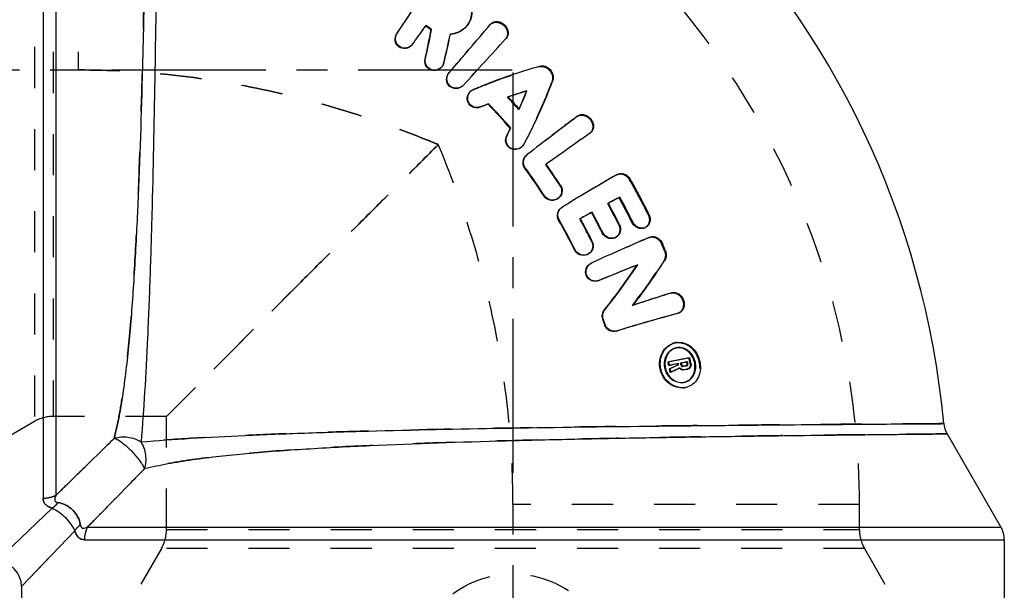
# Model space of a CAD drawing. Header units: millimetres. Extents: x 368 to 627, y 368 to 627.
# Tile 3 of 4: x 471 to 627, y 466 to 557. Entities that reach past the tile are written whole.
import ezdxf

# ---------------------------------------------------------------- set-up
doc = ezdxf.new("R2010")
doc.units = ezdxf.units.MM
doc.header["$LTSCALE"] = 65.185185
doc.linetypes.add('CENTER', pattern=[0.6, 0.375, -0.075, 0.075, -0.075])
doc.linetypes.add('HIDDEN', pattern=[0.2, 0.1, -0.1])
for name, color, linetype in [('ACHSEN_S', 7, 'CONTINUOUS'), ('KOERPER', 7, 'CONTINUOUS'), ('KONST.EL_MIT_GEO', 7, 'CONTINUOUS'), ('KURVEN', 7, 'CONTINUOUS')]:
    doc.layers.add(name, color=color, linetype=linetype)

msp = doc.modelspace()

# ---------------------------------------------------------------- linework, layer by layer
at = {"layer": 'ACHSEN_S', "color": 2, "linetype": 'CENTER'}
for p, q in [((367.85, 548.85), (548.89, 548.85)), ((548.85, 548.46), (548.85, 367.85))]:
    msp.add_line(p, q, dxfattribs=at)
at = {"layer": 'KOERPER', "color": 8, "linetype": 'HIDDEN'}
for p, q in [((479.85, 603.85), (479.85, 548.85)), ((493.85, 493.85), (475.88, 493.85)), ((493.85, 475.88), (493.85, 493.85)), ((603.85, 479.85), (548.85, 479.85)), ((603.85, 475.88), (603.85, 479.85))]:
    msp.add_line(p, q, dxfattribs=at)
at = {"layer": 'KOERPER', "color": 7, "linetype": 'Continuous'}
for p, q in [((617.77, 491.08), (626.31, 476.28)), ((626.85, 474.28), (626.85, 404.35)), ((470.85, 466.85), (470.85, 404.35))]:
    msp.add_line(p, q, dxfattribs=at)
msp.add_arc((479.85, 479.85), 138, 5.3499, 84.6501, dxfattribs=at)
at = {"layer": 'KOERPER', "color": 8, "linetype": 'HIDDEN'}
msp.add_arc((479.85, 479.85), 124, 0, 90, dxfattribs=at)
for points, knots in [([(537.01, 537.01), (532.5, 538.88), (523.29, 542.25), (509.08, 546.01), (494.55, 548.33), (484.75, 548.85), (479.85, 548.85)], [0, 0, 0, 0, 0.249697, 0.499762, 0.749882, 1, 1, 1, 1]), ([(479.85, 548.85), (484.75, 548.85), (494.55, 548.33), (509.08, 546.01), (523.29, 542.25), (532.49, 538.88), (537.01, 537.01)], [0, 0, 0, 0, 0.250118, 0.500238, 0.750303, 1, 1, 1, 1]), ([(548.85, 479.85), (548.85, 484.75), (548.33, 494.55), (546.01, 509.08), (542.25, 523.29), (538.88, 532.5), (537.01, 537.01)], [0, 0, 0, 0, 0.250118, 0.500238, 0.750303, 1, 1, 1, 1])]:
    msp.add_open_spline(points, degree=3, knots=knots, dxfattribs=at)
at = {"layer": 'KONST.EL_MIT_GEO', "color": 7, "linetype": 'Continuous'}
for p, q in [((474.28, 626.85), (474.28, 480.83)), ((476.28, 626.31), (476.28, 481.3)), ((535.04, 555.91), (534.81, 555.58)), ((535.85, 555.2), (535.91, 555.28)), ((530.41, 554.58), (530.46, 554.65)), ((538.93, 554.54), (538.91, 554.44)), ((547.77, 553.87), (547.67, 553.77)), ((534.91, 550.59), (534.96, 550.66)), ((550.98, 545.45), (551.07, 545.53)), ((543.64, 542.93), (543.7, 542.99)), ((544.9, 543.41), (544.97, 543.48)), ((548.43, 539.57), (548.5, 539.63)), ((547.84, 538.35), (547.91, 538.41)), ((561.1, 538.83), (561.01, 538.76)), ((561.1, 538.83), (561.12, 538.84)), ((561.12, 538.84), (561.1, 538.83)), ((550.74, 533.25), (550.8, 533.3)), ((553.81, 528.81), (553.88, 528.85)), ((561.32, 526.23), (561.41, 526.28)), ((556.11, 525.02), (556.18, 525.07)), ((567.73, 524.68), (567.85, 524.74)), ((563.02, 522.99), (563.11, 523.04)), ((558.65, 520.24), (558.73, 520.27)), ((561.35, 518.22), (561.37, 518.23)), ((568.55, 517.87), (568.66, 517.92)), ((562.48, 515.41), (562.56, 515.45)), ((563.37, 510.77), (563.45, 510.8)), ((575.08, 510.23), (575, 510.21)), ((575.13, 510.25), (575.08, 510.23)), ((575.12, 510.24), (575.13, 510.25)), ((563.1, 509.33), (563.18, 509.36)), ((563.41, 508.38), (563.49, 508.41)), ((565.3, 507.4), (565.39, 507.43)), ((574.51, 505.53), (574.46, 505.51)), ((574.51, 505.53), (574.62, 505.55)), ((574.82, 504.74), (574.73, 504.72)), ((573.48, 502.48), (573.6, 502.5)), ((573.6, 501.94), (573.71, 501.97)), ((574.99, 502.21), (575.11, 502.24)), ((575.02, 502.04), (574.99, 502.21)), ((575.02, 502.04), (575.15, 502.07)), ((575.15, 502.07), (575.11, 502.24)), ((575.63, 502.11), (575.65, 502.05)), ((576.4, 501.9), (576.45, 501.91)), ((576.44, 502.48), (576.57, 502.51)), ((576.5, 502.2), (576.63, 502.23)), ((573.71, 501.43), (573.82, 501.45)), ((573.75, 501.24), (573.71, 501.43)), ((573.82, 500.88), (573.94, 500.9)), ((575.36, 501.55), (575.05, 501.41)), ((575.93, 501.24), (576.05, 501.27)), ((576.28, 501.31), (576.05, 501.27)), ((576.45, 501.34), (576.28, 501.31)), ((576.57, 501.36), (576.45, 501.34)), ((576.57, 501.36), (576.6, 501.36)), ((576.6, 501.36), (576.57, 501.36)), ((575.99, 499.26), (576.08, 499.28)), ((576.26, 498.45), (576.14, 498.43)), ((576.21, 498.44), (576.26, 498.45)), ((475.71, 479.28), (466.85, 470.85)), ((479.28, 475.71), (470.85, 466.85)), ((481.3, 476.28), (626.31, 476.28)), ((480.83, 474.28), (626.85, 474.28))]:
    msp.add_line(p, q, dxfattribs=at)
at = {"layer": 'KONST.EL_MIT_GEO', "color": 8, "linetype": 'HIDDEN'}
for p, q in [((472.88, 604.65), (472.88, 493.05)), ((475.88, 603.85), (475.88, 493.85)), ((534.98, 555.82), (535.04, 555.91)), ((541.49, 555.81), (541.57, 555.91)), ((545.16, 555.99), (545.25, 556.09)), ((538.86, 554.45), (538.93, 554.54)), ((547.67, 553.77), (547.77, 553.87)), ((532.88, 552.88), (532.93, 552.96)), ((537.53, 549.31), (537.59, 549.38)), ((537.83, 549.9), (537.89, 549.97)), ((552.97, 549.37), (553.07, 549.46)), ((538.68, 548.36), (538.74, 548.43)), ((555.06, 547.1), (555.16, 547.19)), ((540.93, 546.38), (540.99, 546.45)), ((540.99, 546.45), (540.93, 546.38)), ((542.54, 545.72), (542.6, 545.78)), ((542.09, 545.43), (542.03, 545.36)), ((547.99, 544.51), (548.07, 544.58)), ((548.1, 544.55), (547.99, 544.51)), ((549.78, 542.55), (549.83, 542.66)), ((549.78, 542.55), (549.86, 542.63)), ((559, 541.44), (559.1, 541.52)), ((560.99, 538.75), (561.1, 538.83)), ((550.13, 536.54), (550.2, 536.6)), ((550.52, 537.01), (550.6, 537.07)), ((551.05, 535.35), (551.12, 535.41)), ((554.06, 533.82), (554.14, 533.88)), ((554.14, 533.88), (554.06, 533.82)), ((565.28, 532.19), (565.39, 532.26)), ((567.36, 531.43), (567.48, 531.5)), ((556.34, 530.46), (556.42, 530.51)), ((555.89, 528.37), (555.97, 528.42)), ((565.69, 528.6), (565.8, 528.67)), ((556.66, 527.09), (556.74, 527.13)), ((563.89, 527.63), (564, 527.69)), ((564, 527.69), (563.89, 527.63)), ((564.3, 527.85), (564, 527.69)), ((559.47, 525.21), (559.56, 525.26)), ((559.56, 525.26), (559.47, 525.21)), ((559.88, 525.44), (559.56, 525.26)), ((570.3, 525.9), (570.43, 525.96)), ((565.65, 524.28), (565.76, 524.34)), ((569.79, 523.79), (569.91, 523.85)), ((565.07, 522.22), (565.17, 522.27)), ((570.46, 522.25), (570.58, 522.3)), ((561.36, 521.59), (561.44, 521.63)), ((572.45, 521.23), (572.58, 521.29)), ((560.68, 519.56), (560.76, 519.6)), ((572.9, 520.18), (573.03, 520.23)), ((561.35, 518.22), (561.27, 518.18)), ((561.27, 518.18), (561.29, 518.19)), ((572.82, 518.6), (572.95, 518.65)), ((515.19, 515.19), (493.85, 493.85)), ((493.85, 493.85), (515.19, 515.19)), ((573.92, 513.43), (574.05, 513.47)), ((567.81, 511.46), (567.91, 511.49)), ((574.95, 510.19), (575.12, 510.24)), ((575, 510.21), (574.95, 510.19)), ((574.39, 505.49), (574.5, 505.52)), ((574.46, 505.51), (574.39, 505.49)), ((574.51, 505.53), (574.62, 505.55)), ((574.61, 504.69), (574.82, 504.74)), ((575.46, 502.3), (575.59, 502.33)), ((575.57, 502.32), (575.46, 502.3)), ((575.52, 502.02), (575.65, 502.05)), ((575.81, 501.79), (575.94, 501.82)), ((576.33, 501.88), (576.45, 501.91)), ((576.79, 503.12), (576.92, 503.15)), ((576.97, 502.28), (577.1, 502.31)), ((575.24, 501.53), (575.36, 501.55)), ((576.33, 501.31), (575.93, 501.24)), ((576.44, 501.33), (576.33, 501.31)), ((576.44, 501.33), (576.57, 501.36)), ((576.47, 501.34), (576.44, 501.33)), ((575.86, 499.24), (576.08, 499.28)), ((575.86, 499.24), (575.96, 499.25)), ((576.01, 498.41), (576.21, 498.44)), ((576.13, 498.43), (576.01, 498.41)), ((472.88, 493.05), (461.24, 486.33)), ((479.85, 493.85), (475.88, 493.85)), ((493.85, 475.88), (493.85, 479.85)), ((603.85, 475.88), (603.85, 479.85)), ((470.85, 466.85), (479.28, 475.71)), ((493.85, 475.88), (603.85, 475.88)), ((493.05, 472.88), (486.33, 461.24)), ((604.65, 472.88), (493.05, 472.88)), ((604.65, 472.88), (611.37, 461.24))]:
    msp.add_line(p, q, dxfattribs=at)
at = {"layer": 'KONST.EL_MIT_GEO', "color": 7, "linetype": 'Continuous'}
for centre, radius, start, end in [((-110.29, 981.81), 770.08, 326.30362, 327.04857), ((-115.34, 985.31), 776.22, 326.3025, 327.03639), ((-262.33, 1123.63), 978.83, 324.33692, 324.52598), ((451.79, 569.91), 85.33, 346.9096, 350.0687), ((451.29, 570.22), 85.93, 346.8417, 349.9907), ((483.29, 483.24), 89.11, 53.8599, 54.5461), ((483.31, 483.25), 89.2, 53.8615, 54.5477), ((-924.99, 1798.42), 1924.83, 319.50063, 319.7985), ((-935.17, 1807.26), 1938.32, 319.50012, 319.7972), ((546.11, 555.37), 1.12, 133.4809, 139.9662), ((454.91, 571.34), 85.68, 345.5631, 348.6248), ((-1919.49, 2798.62), 3335.61, 317.531, 317.70129), ((539.86, 547.49), 1.54, 306.1656, 317.3597), ((576.66, 459.58), 89.68, 106.5828, 108.5947), ((463.94, 579.94), 93.67, 336.5244, 338.4501), ((543.23, 544.35), 1.57, 134.5416, 136.5045), ((483.54, 483.55), 88.82, 43.22, 43.4104), ((576.82, 458.42), 90.78, 108.2966, 108.4417), ((483.53, 483.53), 88.84, 41.8875, 43.22), ((576.4, 459.72), 89.42, 106.5143, 108.3007), ((464.55, 579.46), 92.88, 336.8042, 338.5233), ((578.14, 454.74), 94.7, 110.5463, 111.3638), ((578.44, 454.49), 95.07, 110.6158, 111.4336), ((483.53, 483.53), 85.74, 40.8087, 44.2953), ((483.55, 483.55), 85.81, 40.8079, 44.2952), ((483.52, 483.52), 88.85, 41.6972, 41.8875), ((463.15, 580.05), 94.4, 336.6688, 336.8084), ((1281.51, -410.01), 1194.7, 127.20588, 127.68796), ((459.21, 581.84), 98.73, 333.8615, 334.6463), ((458.99, 582.18), 99.11, 333.7925, 334.5772), ((1080.31, -199.99), 903.01, 125.10547, 125.64001), ((483.17, 483.25), 84.05, 32.8157, 36.4985), ((483.18, 483.27), 84.12, 32.8133, 36.4977), ((483.14, 483.24), 87.2, 32.8245, 35.5007), ((884.2, -15.17), 633.5, 120.21479, 121.12458), ((482.15, 482.53), 98.38, 26.194, 29.8494), ((811.57, 71.36), 519.16, 118.2541, 118.4807), ((809.48, 74.9), 515.05, 118.2501, 118.4267), ((482.21, 482.62), 95.3, 26.1903, 28.8475), ((482.23, 482.63), 95.42, 26.1877, 28.8452), ((482.32, 482.72), 93.24, 26.513, 28.8393), ((837.04, 24.66), 572.36, 118.7875, 118.9996), ((482.4, 482.81), 88.06, 26.1599, 28.8198), ((482.39, 482.78), 90.1, 26.5045, 28.8314), ((482.4, 482.79), 90.19, 26.5015, 28.8287), ((482.44, 482.82), 84.9, 26.148, 29.8075), ((482.47, 482.85), 84.94, 26.1441, 29.806), ((741.68, 123.41), 434.04, 113.2161, 114.5456), ((481.33, 482.15), 99.29, 22.5546, 23.2155), ((715.17, 148.02), 397.86, 111.6245, 112.5674), ((716.33, 145.49), 400.64, 111.6294, 112.5699), ((492.49, 567.82), 90.99, 321.1686, 326.7061), ((492.46, 568.12), 91.25, 321.0837, 326.6246), ((498.51, 565.69), 88.06, 322.0182, 327.7137), ((672.86, 196.24), 332.27, 107.3012, 108.4126), ((656.17, 210.87), 310.14, 105.1817, 107.0378), ((656.99, 208.56), 312.6, 105.2055, 107.0399), ((480.67, 482.09), 86.82, 17.6281, 18.2843), ((480.67, 482.1), 86.9, 17.624, 18.2813), ((575.21, 502.98), 2.64, 105.3621, 113.1968), ((575.18, 503.15), 2.46, 97.9361, 102.9804), ((575.31, 502.62), 2.17, 113.4648, 118.7416), ((575.27, 502.73), 2.05, 107.944, 113.4669), ((575.23, 502.83), 1.95, 104.8599, 107.9226), ((479.02, 481.56), 96.75, 12.1622, 12.4871), ((625.46, 245.04), 262.64, 100.651, 101.39), ((479.01, 481.56), 96.87, 12.1588, 12.4837), ((623.83, 244.38), 262.41, 100.727, 101.0363), ((624.32, 242.68), 264.18, 100.7347, 101.0432), ((434.73, 802.05), 331.19, 294.81, 295.0614), ((434.63, 803.05), 332.17, 294.7742, 295.026), ((622.55, 252.02), 254.67, 100.402, 100.6272), ((478.86, 481.48), 98.95, 12.0366, 12.1643), ((478.8, 481.42), 99.89, 12.0054, 12.1697), ((478.8, 481.43), 100.02, 12.0023, 12.1666), ((478.81, 481.42), 100.49, 12.0032, 12.4925), ((478.81, 481.51), 96.96, 11.5188, 11.7403), ((478.83, 481.52), 97.06, 11.5154, 11.8477), ((434.63, 807.64), 336.89, 294.425, 294.6327), ((575.91, 502.07), 0.863, 221.027, 223.4304), ((575.67, 501.36), 2.12, 267.7513, 273.1567), ((575.68, 501.19), 1.95, 273.1568, 278.9675), ((575.69, 501.22), 1.98, 281.413, 289.1611), ((575.56, 501.23), 2.01, 289.5235, 294.8492), ((575.76, 500.99), 2.59, 273.0299, 278.3508), ((575.77, 500.99), 2.59, 280.9009, 287.9647), ((621.23, 493.08), 4, 185.346, 210), ((622.85, 474.28), 4, 0, 30), ((466.85, 466.85), 4, 0, 90)]:
    msp.add_arc(centre, radius, start, end, dxfattribs=at)
at = {"layer": 'KONST.EL_MIT_GEO', "color": 8, "linetype": 'HIDDEN'}
for centre, radius, start, end in [((-253.68, 1117.3), 968.11, 324.33765, 324.55153), ((454.89, 571.13), 85.62, 345.6407, 348.761), ((538.41, 558.8), 4.37, 275.9539, 276.6693), ((538.41, 558.76), 4.34, 276.6698, 277.0377), ((-1896.74, 2777.66), 3304.67, 317.53267, 317.70455), ((531.67, 553.75), 1.49, 318.5944, 324.3431), ((536.3, 550.34), 1.6, 318.3024, 320.2854), ((539.82, 547.39), 1.5, 311.7936, 317.5392), ((483.51, 483.51), 88.75, 41.6977, 43.4106), ((1276.35, -403.5), 1186.38, 127.20377, 127.68713), ((1075.44, -193.38), 894.8, 125.09481, 125.63306), ((549.13, 537.78), 1.59, 304.9445, 308.8551), ((483.13, 483.23), 87.12, 32.8267, 35.5024), ((881.82, -11.45), 629.09, 120.21083, 121.12304), ((482.21, 482.56), 98.18, 26.1956, 29.8527), ((555.11, 529.6), 1.46, 299.3863, 302.5404), ((482.31, 482.71), 93.13, 26.5157, 28.8417), ((482.39, 482.79), 87.98, 26.163, 28.8226), ((834.72, 28.61), 567.78, 118.7848, 118.9502), ((740.33, 126.11), 431.02, 113.2104, 114.5434), ((564.47, 523.41), 1.33, 292.669, 296.4307), ((481.32, 482.14), 99.16, 22.5572, 23.2181), ((560.04, 520.87), 1.45, 292.7528, 296.1644), ((498.52, 565.4), 87.81, 322.1013, 327.7936), ((672.03, 198.33), 330.01, 107.2942, 108.4082), ((575.13, 502.72), 2.03, 102.8874, 104.7738), ((575.14, 502.7), 2.05, 102.2314, 102.8895), ((575.13, 502.75), 2, 91.511, 102.267), ((624.97, 246.72), 260.89, 100.6425, 101.3832), ((478.85, 481.47), 98.83, 12.0033, 12.1675), ((622.03, 253.95), 252.68, 100.3935, 100.5943), ((620.28, 255.07), 250.7, 100.0964, 100.2158), ((478.82, 481.41), 100.35, 12.0062, 12.4956), ((435.08, 805.86), 335.06, 294.4605, 294.7276), ((575.94, 502.09), 0.896, 219.2855, 221.0298), ((575.56, 501.23), 2.01, 281.2988, 282.916), ((575.57, 501.19), 1.97, 282.9138, 289.4891), ((475.88, 487.85), 6, 90, 120), ((487.85, 475.88), 6, 330, 360), ((609.85, 475.88), 6, 180, 210)]:
    msp.add_arc(centre, radius, start, end, dxfattribs=at)
for points, knots in [([(485.56, 490.37), (485.87, 491.59), (486.4, 494.12), (487.26, 499.51), (488.05, 506.84), (488.74, 516.24), (489.27, 526.34), (489.68, 536.92), (490.11, 551.3), (490.41, 565.51), (490.63, 579.21), (490.76, 588.5), (490.87, 596.79), (490.94, 603.88), (491, 609.59), (491.04, 613.42), (491.06, 615.68), (491.07, 616.76), (491.08, 617.41), (491.08, 617.7), (491.08, 617.77)], [0, 0, 0, 0, 0.029498, 0.060655, 0.128283, 0.202566, 0.282299, 0.365869, 0.451426, 0.62049, 0.69992, 0.773312, 0.838839, 0.894863, 0.939975, 0.973038, 0.984778, 0.993217, 0.998302, 1, 1, 1, 1]), ([(540.25, 561.65), (540.72, 561.3), (541.54, 560.47), (542.26, 558.89), (542.3, 557.21), (541.81, 556.21), (541.49, 555.81)], [0, 0, 0, 0, 0.26547, 0.519328, 0.765079, 1, 1, 1, 1]), ([(545.16, 555.99), (545.28, 556.12), (545.59, 556.35), (546.18, 556.47), (546.81, 556.33), (547.39, 555.97), (547.81, 555.45), (548.02, 554.84), (547.98, 554.24), (547.79, 553.9), (547.67, 553.77)], [0, 0, 0, 0, 0.109352, 0.229462, 0.363102, 0.500976, 0.640144, 0.771595, 0.891316, 1, 1, 1, 1]), ([(537.83, 549.9), (537.79, 549.74), (537.7, 549.53), (537.56, 549.36), (537.53, 549.31)], [0, 0, 0, 0, 0.746041, 1, 1, 1, 1]), ([(542.54, 545.72), (543.39, 546.07), (546.81, 547.45), (550.32, 548.62), (552.97, 549.37)], [0, 0, 0, 0, 0.252, 1, 1, 1, 1]), ([(552.97, 549.37), (553.25, 549.44), (553.9, 549.41), (554.7, 548.86), (555.18, 548.01), (555.16, 547.36), (555.06, 547.1)], [0, 0, 0, 0, 0.235188, 0.500602, 0.765255, 1, 1, 1, 1]), ([(555.06, 547.1), (554.73, 546.24), (553.37, 542.82), (551.81, 539.47), (550.52, 537.01)], [0, 0, 0, 0, 0.247508, 1, 1, 1, 1]), ([(559, 541.44), (559.14, 541.55), (559.49, 541.7), (560.1, 541.69), (560.69, 541.42), (561.18, 540.96), (561.48, 540.36), (561.56, 539.72), (561.4, 539.15), (561.15, 538.86), (561.01, 538.76)], [0, 0, 0, 0, 0.109535, 0.230313, 0.364589, 0.502694, 0.641442, 0.772284, 0.891335, 1, 1, 1, 1]), ([(537.01, 537.01), (535.12, 535.13), (531.38, 531.38), (525.84, 525.84), (520.45, 520.45), (516.92, 516.92), (515.19, 515.19)], [0, 0, 0, 0, 0.25963, 0.514329, 0.761984, 1, 1, 1, 1]), ([(515.19, 515.19), (516.92, 516.92), (520.45, 520.45), (525.84, 525.84), (531.38, 531.38), (535.12, 535.13), (537.01, 537.01)], [0, 0, 0, 0, 0.238015, 0.48567, 0.74037, 1, 1, 1, 1]), ([(565.28, 532.19), (565.43, 532.28), (565.81, 532.4), (566.42, 532.31), (566.97, 531.96), (567.25, 531.62), (567.36, 531.43)], [0, 0, 0, 0, 0.221791, 0.465517, 0.730577, 1, 1, 1, 1]), ([(556.34, 530.46), (556.54, 530.14), (556.72, 529.3), (556.22, 528.59), (555.89, 528.37)], [0, 0, 0, 0, 0.487788, 1, 1, 1, 1]), ([(570.3, 525.9), (570.4, 525.71), (570.52, 525.31), (570.51, 524.68), (570.26, 524.13), (569.96, 523.88), (569.79, 523.79)], [0, 0, 0, 0, 0.265979, 0.51865, 0.76614, 1, 1, 1, 1]), ([(565.65, 524.28), (565.74, 524.11), (565.85, 523.72), (565.82, 523.11), (565.55, 522.56), (565.24, 522.31), (565.07, 522.22)], [0, 0, 0, 0, 0.253007, 0.502714, 0.755413, 1, 1, 1, 1]), ([(570.46, 522.25), (570.63, 522.32), (571.02, 522.38), (571.61, 522.22), (572.12, 521.81), (572.36, 521.44), (572.45, 521.23)], [0, 0, 0, 0, 0.222949, 0.46549, 0.727139, 1, 1, 1, 1]), ([(561.36, 521.59), (561.52, 521.25), (561.61, 520.39), (561.03, 519.74), (560.68, 519.56)], [0, 0, 0, 0, 0.488376, 1, 1, 1, 1]), ([(572.9, 520.18), (573.01, 519.92), (573.11, 519.36), (572.96, 518.82), (572.82, 518.6)], [0, 0, 0, 0, 0.522604, 1, 1, 1, 1]), ([(573.92, 513.43), (574.09, 513.48), (574.48, 513.5), (575.05, 513.29), (575.53, 512.84), (575.85, 512.24), (575.95, 511.57), (575.83, 510.94), (575.5, 510.45), (575.17, 510.26), (575, 510.21)], [0, 0, 0, 0, 0.109282, 0.231129, 0.36692, 0.506004, 0.64433, 0.774129, 0.89182, 1, 1, 1, 1]), ([(574.5, 505.52), (574.87, 505.61), (575.72, 505.6), (576.92, 505.05), (577.88, 503.99), (578.44, 502.62), (578.53, 501.16), (578.13, 499.82), (577.27, 498.84), (576.51, 498.5), (576.13, 498.43)], [0, 0, 0, 0, 0.108667, 0.230555, 0.364365, 0.504133, 0.642454, 0.772268, 0.890926, 1, 1, 1, 1]), ([(574.61, 504.69), (574.33, 504.61), (573.77, 504.31), (573.14, 503.56), (572.83, 502.57), (572.88, 501.48), (573.3, 500.47), (574.02, 499.68), (574.92, 499.24), (575.57, 499.19), (575.86, 499.24)], [0, 0, 0, 0, 0.111642, 0.230936, 0.359349, 0.494206, 0.630623, 0.764064, 0.887146, 1, 1, 1, 1]), ([(575.52, 502.02), (575.54, 501.95), (575.61, 501.82), (575.75, 501.78), (575.81, 501.79)], [0, 0, 0, 0, 0.529355, 1, 1, 1, 1]), ([(576.97, 502.28), (577.02, 502.08), (576.98, 501.74), (576.73, 501.44), (576.56, 501.35), (576.47, 501.34)], [0, 0, 0, 0, 0.530766, 0.775695, 1, 1, 1, 1]), ([(617.25, 492.71), (616.1, 492.7), (613.55, 492.69), (609.08, 492.65), (600.58, 492.6), (587.01, 492.49), (568.18, 492.3), (547.35, 492.01), (529.65, 491.65), (515.98, 491.24), (506.59, 490.87), (497.94, 490.42), (492.44, 490.04), (489.81, 489.81)], [0, 0, 0, 0, 0.026996, 0.060095, 0.105248, 0.226852, 0.379601, 0.548363, 0.716896, 0.796263, 0.870246, 0.937945, 1, 1, 1, 1]), ([(617.77, 491.08), (617.7, 491.08), (617.41, 491.08), (616.76, 491.07), (615.68, 491.06), (613.42, 491.04), (609.59, 491), (603.88, 490.94), (596.79, 490.87), (588.5, 490.76), (579.21, 490.63), (565.51, 490.41), (551.3, 490.11), (536.92, 489.68), (526.34, 489.27), (516.24, 488.74), (506.84, 488.05), (499.51, 487.26), (494.12, 486.4), (491.59, 485.87), (490.37, 485.56)], [0, 0, 0, 0, 0.001698, 0.006783, 0.015222, 0.026962, 0.060025, 0.105137, 0.161161, 0.226688, 0.30008, 0.37951, 0.548574, 0.634131, 0.717701, 0.797434, 0.871717, 0.939345, 0.970502, 1, 1, 1, 1]), ([(476.28, 481.3), (477.04, 482.04), (480.13, 485.07), (483.23, 488.09), (485.56, 490.37)], [0, 0, 0, 0, 0.245882, 1, 1, 1, 1]), ([(481.3, 476.28), (482.04, 477.04), (485.07, 480.13), (488.09, 483.23), (490.37, 485.56)], [0, 0, 0, 0, 0.245882, 1, 1, 1, 1]), ([(476.28, 481.3), (476.13, 481.22), (475.49, 480.95), (474.8, 480.83), (474.28, 480.83)], [0, 0, 0, 0, 0.24741, 1, 1, 1, 1]), ([(475.71, 479.28), (475.48, 479.35), (475.07, 479.52), (474.58, 479.9), (474.32, 480.36), (474.28, 480.68), (474.28, 480.83)], [0, 0, 0, 0, 0.32248, 0.58257, 0.798741, 1, 1, 1, 1]), ([(476.61, 480.18), (476.54, 480.08), (476.28, 479.75), (475.97, 479.45), (475.71, 479.28)], [0, 0, 0, 0, 0.27389, 1, 1, 1, 1]), ([(480.18, 476.61), (480.05, 477.49), (479.19, 479.19), (477.49, 480.05), (476.61, 480.18)], [0, 0, 0, 0, 0.500004, 1, 1, 1, 1]), ([(480.18, 476.61), (480.08, 476.54), (479.75, 476.28), (479.45, 475.97), (479.28, 475.71)], [0, 0, 0, 0, 0.273888, 1, 1, 1, 1]), ([(480.83, 474.28), (480.68, 474.28), (480.36, 474.32), (479.9, 474.58), (479.52, 475.07), (479.35, 475.48), (479.28, 475.71)], [0, 0, 0, 0, 0.201237, 0.417423, 0.677498, 1, 1, 1, 1])]:
    msp.add_open_spline(points, degree=3, knots=knots, dxfattribs=at)
at = {"layer": 'KONST.EL_MIT_GEO', "color": 7, "linetype": 'Continuous'}
for points, knots in [([(491.08, 617.77), (491.08, 617.75), (491.08, 617.68), (491.08, 617.52), (491.07, 617.24), (491.07, 616.87), (491.07, 616.38), (491.06, 615.52), (491.05, 614.19), (491.03, 612.28), (491.01, 609.98), (490.98, 607.29), (490.93, 602.99), (490.87, 596.79), (490.76, 588.5), (490.63, 579.21), (490.47, 569.15), (490.26, 558.58), (489.92, 544.2), (489.46, 529.97), (488.74, 516.24), (488.05, 506.84), (487.26, 499.51), (486.4, 494.12), (485.87, 491.59), (485.56, 490.37)], [0, 0, 0, 0, 0.000425, 0.001698, 0.003819, 0.006783, 0.010586, 0.015222, 0.026962, 0.041927, 0.060025, 0.081139, 0.105137, 0.161161, 0.226688, 0.30008, 0.37951, 0.46302, 0.548575, 0.7177, 0.797434, 0.871716, 0.939345, 0.970501, 1, 1, 1, 1]), ([(492.71, 617.25), (492.71, 617.18), (492.7, 616.89), (492.7, 616.24), (492.69, 615.17), (492.69, 613.67), (492.67, 611.76), (492.65, 608.44), (492.61, 603.37), (492.56, 596.28), (492.49, 588), (492.4, 578.72), (492.26, 565.06), (492.01, 547.35), (491.65, 529.65), (491.24, 515.98), (490.87, 506.59), (490.42, 497.94), (490.04, 492.44), (489.81, 489.81)], [0, 0, 0, 0, 0.001701, 0.006792, 0.015242, 0.026995, 0.041978, 0.060095, 0.105247, 0.161306, 0.226851, 0.300229, 0.379601, 0.548363, 0.716896, 0.796263, 0.870246, 0.937945, 1, 1, 1, 1]), ([(540.33, 561.76), (540.8, 561.42), (541.62, 560.59), (542.35, 559.02), (542.39, 557.32), (541.9, 556.32), (541.56, 555.91)], [0, 0, 0, 0, 0.262041, 0.517057, 0.7617, 1, 1, 1, 1]), ([(545.34, 556.18), (545.47, 556.31), (545.82, 556.51), (546.42, 556.56), (547.01, 556.39), (547.53, 556.03), (547.91, 555.53), (548.11, 554.95), (548.08, 554.36), (547.89, 554.01), (547.77, 553.87)], [0, 0, 0, 0, 0.118386, 0.241391, 0.369978, 0.501593, 0.632845, 0.760391, 0.882218, 1, 1, 1, 1]), ([(541.56, 555.91), (541.25, 555.52), (540.44, 554.88), (539.44, 554.59), (538.93, 554.54)], [0, 0, 0, 0, 0.492189, 1, 1, 1, 1]), ([(541.49, 555.81), (541.18, 555.43), (540.39, 554.81), (539.44, 554.52), (538.95, 554.46)], [0, 0, 0, 0, 0.494673, 1, 1, 1, 1]), ([(532.79, 552.76), (532.54, 552.49), (531.82, 552.09), (530.62, 552.41), (530.01, 553.48), (530.2, 554.27), (530.41, 554.58)], [0, 0, 0, 0, 0.248114, 0.502165, 0.75327, 1, 1, 1, 1]), ([(532.93, 552.96), (532.71, 552.65), (532, 552.18), (530.74, 552.41), (530.06, 553.51), (530.25, 554.34), (530.46, 554.65)], [0, 0, 0, 0, 0.246627, 0.499964, 0.753329, 1, 1, 1, 1]), ([(537.49, 549.27), (537.27, 549.02), (536.64, 548.67), (535.59, 548.82), (534.89, 549.59), (534.84, 550.28), (534.91, 550.59)], [0, 0, 0, 0, 0.25721, 0.511003, 0.757014, 1, 1, 1, 1]), ([(537.59, 549.38), (537.38, 549.13), (536.78, 548.76), (535.72, 548.85), (534.95, 549.62), (534.89, 550.34), (534.96, 550.66)], [0, 0, 0, 0, 0.245085, 0.49646, 0.750602, 1, 1, 1, 1]), ([(542.6, 545.78), (543.47, 546.15), (546.9, 547.53), (550.42, 548.71), (553.07, 549.46)], [0, 0, 0, 0, 0.254765, 1, 1, 1, 1]), ([(553.07, 549.46), (553.36, 549.55), (554.01, 549.5), (554.8, 548.95), (555.28, 548.12), (555.27, 547.47), (555.16, 547.19)], [0, 0, 0, 0, 0.242808, 0.500129, 0.757358, 1, 1, 1, 1]), ([(540.82, 546.28), (540.55, 546.03), (539.79, 545.73), (538.64, 546.18), (538.16, 547.32), (538.45, 548.08), (538.68, 548.36)], [0, 0, 0, 0, 0.24785, 0.501401, 0.752689, 1, 1, 1, 1]), ([(540.77, 546.25), (540.48, 546.04), (539.73, 545.8), (538.64, 546.31), (538.23, 547.43), (538.51, 548.16), (538.74, 548.43)], [0, 0, 0, 0, 0.247639, 0.501464, 0.75401, 1, 1, 1, 1]), ([(555.16, 547.19), (554.84, 546.34), (553.47, 542.9), (551.89, 539.55), (550.6, 537.07)], [0, 0, 0, 0, 0.245056, 1, 1, 1, 1]), ([(543.64, 542.93), (543.33, 542.81), (542.62, 542.76), (541.89, 543.3), (541.62, 543.93), (541.58, 544.45), (541.71, 544.95), (541.91, 545.24), (542.03, 545.36)], [0, 0, 0, 0, 0.2455, 0.493352, 0.617934, 0.746437, 0.874381, 1, 1, 1, 1]), ([(543.7, 542.99), (543.39, 542.87), (542.66, 542.83), (541.79, 543.49), (541.56, 544.54), (541.86, 545.19), (542.09, 545.43)], [0, 0, 0, 0, 0.249246, 0.503378, 0.754878, 1, 1, 1, 1]), ([(559.1, 541.52), (559.26, 541.64), (559.63, 541.8), (560.24, 541.77), (560.81, 541.5), (561.28, 541.05), (561.58, 540.48), (561.68, 539.86), (561.53, 539.26), (561.27, 538.95), (561.12, 538.84)], [0, 0, 0, 0, 0.118041, 0.240357, 0.368459, 0.500058, 0.631686, 0.759769, 0.881992, 1, 1, 1, 1]), ([(550.04, 536.47), (549.77, 536.28), (549.08, 536.08), (548.1, 536.48), (547.6, 537.39), (547.7, 538.07), (547.84, 538.35)], [0, 0, 0, 0, 0.256694, 0.509739, 0.756054, 1, 1, 1, 1]), ([(550.2, 536.6), (549.95, 536.39), (549.28, 536.14), (548.24, 536.45), (547.66, 537.39), (547.76, 538.11), (547.91, 538.41)], [0, 0, 0, 0, 0.245124, 0.496623, 0.750765, 1, 1, 1, 1]), ([(550.74, 533.25), (550.51, 533.55), (550.3, 534.38), (550.74, 535.12), (551.05, 535.35)], [0, 0, 0, 0, 0.490839, 1, 1, 1, 1]), ([(550.8, 533.3), (550.57, 533.61), (550.38, 534.46), (550.82, 535.18), (551.12, 535.41)], [0, 0, 0, 0, 0.506732, 1, 1, 1, 1]), ([(565.39, 532.26), (565.56, 532.36), (565.95, 532.47), (566.57, 532.37), (567.1, 532.02), (567.38, 531.69), (567.48, 531.5)], [0, 0, 0, 0, 0.236025, 0.480854, 0.737035, 1, 1, 1, 1]), ([(556.42, 530.51), (556.64, 530.18), (556.8, 529.33), (556.29, 528.63), (555.97, 528.42)], [0, 0, 0, 0, 0.507762, 1, 1, 1, 1]), ([(555.82, 528.33), (555.49, 528.14), (554.67, 528.02), (554, 528.5), (553.81, 528.81)], [0, 0, 0, 0, 0.516174, 1, 1, 1, 1]), ([(555.97, 528.42), (555.65, 528.22), (554.81, 528.04), (554.09, 528.52), (553.88, 528.85)], [0, 0, 0, 0, 0.493362, 1, 1, 1, 1]), ([(556.11, 525.02), (555.92, 525.35), (555.81, 526.2), (556.33, 526.88), (556.66, 527.09)], [0, 0, 0, 0, 0.491697, 1, 1, 1, 1]), ([(556.18, 525.07), (555.99, 525.41), (555.89, 526.27), (556.41, 526.94), (556.74, 527.13)], [0, 0, 0, 0, 0.506735, 1, 1, 1, 1]), ([(570.43, 525.96), (570.52, 525.77), (570.65, 525.37), (570.63, 524.75), (570.39, 524.2), (570.08, 523.94), (569.91, 523.85)], [0, 0, 0, 0, 0.263168, 0.519074, 0.763694, 1, 1, 1, 1]), ([(565.76, 524.34), (565.94, 523.98), (566.02, 523.32), (565.65, 522.61), (565.34, 522.36), (565.17, 522.27)], [0, 0, 0, 0, 0.50885, 0.756936, 1, 1, 1, 1]), ([(569.79, 523.79), (569.62, 523.71), (569.21, 523.63), (568.61, 523.77), (568.08, 524.14), (567.83, 524.49), (567.73, 524.68)], [0, 0, 0, 0, 0.236257, 0.482654, 0.736582, 1, 1, 1, 1]), ([(569.91, 523.85), (569.74, 523.77), (569.33, 523.69), (568.72, 523.83), (568.2, 524.2), (567.94, 524.55), (567.85, 524.74)], [0, 0, 0, 0, 0.236289, 0.481802, 0.73776, 1, 1, 1, 1]), ([(564.99, 522.18), (564.81, 522.11), (564.41, 522.04), (563.65, 522.2), (563.19, 522.65), (563.02, 522.99)], [0, 0, 0, 0, 0.251378, 0.503409, 1, 1, 1, 1]), ([(565.17, 522.27), (564.99, 522.18), (564.6, 522.09), (563.8, 522.21), (563.29, 522.67), (563.11, 523.04)], [0, 0, 0, 0, 0.24311, 0.492028, 1, 1, 1, 1]), ([(570.58, 522.3), (570.76, 522.38), (571.17, 522.44), (571.77, 522.26), (572.26, 521.85), (572.5, 521.49), (572.58, 521.29)], [0, 0, 0, 0, 0.23613, 0.481119, 0.737273, 1, 1, 1, 1]), ([(561.44, 521.63), (561.62, 521.28), (561.68, 520.41), (561.1, 519.77), (560.76, 519.6)], [0, 0, 0, 0, 0.507722, 1, 1, 1, 1]), ([(560.6, 519.53), (560.24, 519.38), (559.42, 519.36), (558.81, 519.91), (558.65, 520.24)], [0, 0, 0, 0, 0.515411, 1, 1, 1, 1]), ([(560.76, 519.6), (560.42, 519.44), (559.56, 519.36), (558.9, 519.92), (558.73, 520.27)], [0, 0, 0, 0, 0.493374, 1, 1, 1, 1]), ([(573.03, 520.23), (573.13, 519.98), (573.24, 519.43), (573.09, 518.87), (572.95, 518.65)], [0, 0, 0, 0, 0.511824, 1, 1, 1, 1]), ([(562.48, 515.41), (562.13, 515.27), (561.29, 515.24), (560.36, 516.11), (560.34, 517.38), (560.92, 518.01), (561.27, 518.18)], [0, 0, 0, 0, 0.24513, 0.496116, 0.746647, 1, 1, 1, 1]), ([(562.56, 515.45), (562.21, 515.3), (561.36, 515.28), (560.43, 516.16), (560.43, 517.44), (561.01, 518.05), (561.35, 518.22)], [0, 0, 0, 0, 0.246663, 0.499964, 0.753327, 1, 1, 1, 1]), ([(574.05, 513.47), (574.23, 513.53), (574.64, 513.55), (575.21, 513.32), (575.66, 512.88), (575.97, 512.31), (576.08, 511.67), (575.98, 511.05), (575.66, 510.52), (575.32, 510.3), (575.13, 510.25)], [0, 0, 0, 0, 0.1183, 0.240906, 0.368964, 0.500278, 0.631651, 0.759656, 0.881903, 1, 1, 1, 1]), ([(563.1, 509.33), (563.03, 509.56), (562.99, 510.09), (563.21, 510.57), (563.37, 510.77)], [0, 0, 0, 0, 0.489379, 1, 1, 1, 1]), ([(563.18, 509.36), (563.1, 509.6), (563.07, 510.13), (563.3, 510.6), (563.45, 510.8)], [0, 0, 0, 0, 0.50422, 1, 1, 1, 1]), ([(565.3, 507.4), (564.93, 507.29), (564.07, 507.36), (563.52, 508.02), (563.41, 508.38)], [0, 0, 0, 0, 0.507384, 1, 1, 1, 1]), ([(565.39, 507.43), (565.03, 507.32), (564.17, 507.38), (563.61, 508.04), (563.49, 508.41)], [0, 0, 0, 0, 0.493351, 1, 1, 1, 1]), ([(576.01, 498.41), (575.63, 498.35), (574.79, 498.42), (573.63, 498.99), (572.7, 500), (572.15, 501.31), (572.08, 502.71), (572.48, 504.01), (573.29, 505), (574.02, 505.39), (574.39, 505.49)], [0, 0, 0, 0, 0.112556, 0.235376, 0.367311, 0.50329, 0.63802, 0.767335, 0.887723, 1, 1, 1, 1]), ([(575.9, 498.41), (575.51, 498.39), (574.7, 498.52), (573.63, 499.12), (572.8, 500.07), (572.29, 501.24), (572.18, 502.52), (572.47, 503.75), (573.14, 504.78), (573.81, 505.25), (574.17, 505.41)], [0, 0, 0, 0, 0.119602, 0.243025, 0.370215, 0.499665, 0.629237, 0.756707, 0.880331, 1, 1, 1, 1]), ([(574.84, 505.59), (575.23, 505.65), (576.07, 505.57), (577.19, 504.96), (578.03, 503.96), (578.54, 502.74), (578.67, 501.42), (578.39, 500.14), (577.67, 499.09), (576.95, 498.65), (576.57, 498.53)], [0, 0, 0, 0, 0.119139, 0.241921, 0.369372, 0.499802, 0.630404, 0.758163, 0.880994, 1, 1, 1, 1]), ([(574.27, 504.53), (574.02, 504.39), (573.56, 504.01), (573.12, 503.24), (572.94, 502.34), (573.06, 501.12), (573.72, 500.02), (574.73, 499.38), (575.31, 499.25), (575.59, 499.24)], [0, 0, 0, 0, 0.120293, 0.244473, 0.372218, 0.501853, 0.755917, 0.879797, 1, 1, 1, 1]), ([(576.4, 499.4), (576.65, 499.51), (577.12, 499.85), (577.6, 500.61), (577.79, 501.54), (577.7, 502.53), (577.32, 503.45), (576.7, 504.19), (575.92, 504.66), (575.35, 504.76), (575.07, 504.75)], [0, 0, 0, 0, 0.112533, 0.231481, 0.361632, 0.496808, 0.633117, 0.765901, 0.887275, 1, 1, 1, 1]), ([(576.34, 499.35), (576.62, 499.45), (577.16, 499.78), (577.7, 500.56), (577.92, 501.5), (577.85, 502.48), (577.5, 503.41), (576.9, 504.17), (576.1, 504.68), (575.48, 504.79), (575.18, 504.78)], [0, 0, 0, 0, 0.118929, 0.241571, 0.368895, 0.49905, 0.629305, 0.757044, 0.880464, 1, 1, 1, 1]), ([(575.65, 502.05), (575.66, 501.98), (575.73, 501.85), (575.87, 501.81), (575.94, 501.82)], [0, 0, 0, 0, 0.518309, 1, 1, 1, 1]), ([(576.37, 501.9), (576.39, 501.9), (576.46, 501.95), (576.5, 502.03), (576.51, 502.09)], [0, 0, 0, 0, 0.230968, 1, 1, 1, 1]), ([(576.45, 501.91), (576.52, 501.92), (576.63, 502.02), (576.64, 502.16), (576.63, 502.23)], [0, 0, 0, 0, 0.479708, 1, 1, 1, 1]), ([(577.1, 502.31), (577.14, 502.12), (577.12, 501.79), (576.87, 501.47), (576.69, 501.38), (576.6, 501.36)], [0, 0, 0, 0, 0.513852, 0.760732, 1, 1, 1, 1]), ([(575.93, 501.24), (575.82, 501.22), (575.57, 501.25), (575.37, 501.39), (575.28, 501.48)], [0, 0, 0, 0, 0.478837, 1, 1, 1, 1]), ([(576.05, 501.27), (575.93, 501.25), (575.66, 501.29), (575.45, 501.45), (575.36, 501.55)], [0, 0, 0, 0, 0.488207, 1, 1, 1, 1]), ([(489.81, 489.81), (492.44, 490.04), (497.94, 490.42), (506.59, 490.87), (515.98, 491.24), (529.65, 491.65), (547.35, 492.01), (565.06, 492.26), (578.72, 492.4), (588, 492.49), (596.28, 492.56), (603.37, 492.61), (608.44, 492.65), (611.77, 492.67), (613.67, 492.69), (615.17, 492.69), (616.24, 492.7), (616.89, 492.7), (617.18, 492.71), (617.25, 492.71)], [0, 0, 0, 0, 0.062055, 0.129754, 0.203737, 0.283104, 0.451637, 0.620399, 0.699771, 0.773149, 0.838694, 0.894753, 0.939905, 0.958022, 0.973005, 0.984758, 0.993208, 0.998299, 1, 1, 1, 1]), ([(490.37, 485.56), (491.59, 485.87), (494.12, 486.4), (499.51, 487.26), (506.84, 488.05), (516.24, 488.74), (529.97, 489.46), (544.2, 489.92), (558.58, 490.26), (569.15, 490.47), (579.21, 490.63), (588.5, 490.76), (595.66, 490.85), (600.83, 490.91), (604.23, 490.95), (607.29, 490.98), (609.98, 491.01), (612.28, 491.03), (614.19, 491.05), (615.52, 491.06), (616.38, 491.07), (616.87, 491.07), (617.24, 491.07), (617.52, 491.08), (617.68, 491.07), (617.75, 491.08), (617.77, 491.08)], [0, 0, 0, 0, 0.029499, 0.060655, 0.128284, 0.202566, 0.2823, 0.451425, 0.53698, 0.62049, 0.69992, 0.773312, 0.838839, 0.868133, 0.894863, 0.918861, 0.939975, 0.958073, 0.973038, 0.984778, 0.989414, 0.993217, 0.996181, 0.998302, 0.999575, 1, 1, 1, 1]), ([(485.56, 490.37), (484.78, 489.61), (481.68, 486.58), (478.59, 483.56), (476.28, 481.3)], [0, 0, 0, 0, 0.253735, 1, 1, 1, 1]), ([(485.56, 490.37), (486.24, 490.61), (487.76, 490.71), (489.19, 490.21), (489.81, 489.81)], [0, 0, 0, 0, 0.491477, 1, 1, 1, 1]), ([(490.37, 485.56), (490.29, 485.77), (490.06, 486.22), (489.41, 487.17), (488.36, 488.36), (487.17, 489.41), (486.22, 490.06), (485.77, 490.29), (485.56, 490.37)], [0, 0, 0, 0, 0.09742, 0.217778, 0.5, 0.782222, 0.90258, 1, 1, 1, 1]), ([(490.37, 485.56), (490.49, 485.89), (490.63, 486.62), (490.61, 487.72), (490.34, 488.82), (490.02, 489.5), (489.81, 489.81)], [0, 0, 0, 0, 0.239477, 0.491524, 0.748003, 1, 1, 1, 1]), ([(490.37, 485.56), (489.61, 484.78), (486.58, 481.68), (483.56, 478.59), (481.3, 476.28)], [0, 0, 0, 0, 0.253735, 1, 1, 1, 1]), ([(476.28, 481.3), (476.13, 481.22), (475.49, 480.95), (474.8, 480.83), (474.28, 480.83)], [0, 0, 0, 0, 0.24741, 1, 1, 1, 1]), ([(474.28, 480.83), (474.28, 480.68), (474.32, 480.36), (474.58, 479.9), (475.07, 479.52), (475.48, 479.35), (475.71, 479.28)], [0, 0, 0, 0, 0.201253, 0.41742, 0.677516, 1, 1, 1, 1]), ([(476.61, 480.18), (476.54, 480.08), (476.28, 479.75), (475.97, 479.45), (475.71, 479.28)], [0, 0, 0, 0, 0.273889, 1, 1, 1, 1]), ([(476.28, 481.3), (476.23, 481.19), (476.14, 480.98), (476.09, 480.7), (476.12, 480.48), (476.26, 480.26), (476.47, 480.2), (476.61, 480.18)], [0, 0, 0, 0, 0.248168, 0.478407, 0.58919, 0.705099, 1, 1, 1, 1]), ([(476.61, 480.18), (477.49, 480.05), (479.19, 479.19), (480.05, 477.49), (480.18, 476.61)], [0, 0, 0, 0, 0.499996, 1, 1, 1, 1]), ([(475.71, 479.28), (476.08, 479.12), (476.82, 478.68), (477.82, 477.82), (478.68, 476.82), (479.12, 476.08), (479.28, 475.71)], [0, 0, 0, 0, 0.234458, 0.499996, 0.765533, 1, 1, 1, 1]), ([(480.18, 476.61), (480.08, 476.54), (479.75, 476.28), (479.45, 475.97), (479.28, 475.71)], [0, 0, 0, 0, 0.27389, 1, 1, 1, 1]), ([(479.28, 475.71), (479.35, 475.48), (479.52, 475.07), (479.9, 474.58), (480.36, 474.32), (480.68, 474.28), (480.83, 474.28)], [0, 0, 0, 0, 0.322497, 0.58257, 0.798756, 1, 1, 1, 1]), ([(480.18, 476.61), (480.2, 476.47), (480.26, 476.26), (480.48, 476.12), (480.7, 476.09), (480.98, 476.14), (481.19, 476.23), (481.3, 476.28)], [0, 0, 0, 0, 0.294899, 0.410805, 0.521584, 0.751814, 1, 1, 1, 1]), ([(481.3, 476.28), (481.22, 476.13), (480.95, 475.49), (480.83, 474.8), (480.83, 474.28)], [0, 0, 0, 0, 0.24741, 1, 1, 1, 1])]:
    msp.add_open_spline(points, degree=3, knots=knots, dxfattribs=at)
for points in [[(537.89, 549.97), (537.84, 549.76), (537.73, 549.55), (537.59, 549.38)], [(542.13, 545.47), (542.26, 545.6), (542.43, 545.71), (542.6, 545.78)], [(550.6, 537.07), (550.5, 536.89), (550.36, 536.73), (550.2, 536.6)], [(575.18, 504.78), (575.06, 504.78), (574.94, 504.76), (574.82, 504.74)], [(575.94, 501.82), (576.09, 501.85), (576.24, 501.88), (576.4, 501.9)], [(576.51, 502.09), (576.51, 502.12), (576.51, 502.16), (576.5, 502.2)]]:
    msp.add_open_spline(points, degree=3, dxfattribs=at)
at = {"layer": 'KONST.EL_MIT_GEO', "color": 8, "linetype": 'HIDDEN'}
for points in [[(542.03, 545.36), (542.17, 545.51), (542.34, 545.64), (542.54, 545.72)], [(550.52, 537.01), (550.43, 536.83), (550.29, 536.67), (550.13, 536.54)], [(576.33, 501.88), (576.34, 501.89), (576.36, 501.89), (576.37, 501.9)]]:
    msp.add_open_spline(points, degree=3, dxfattribs=at)
at = {"layer": 'KURVEN', "color": 8, "linetype": 'HIDDEN'}
msp.add_circle((548.85, 452.85), 16, dxfattribs=at)

doc.saveas('drawing.dxf')
